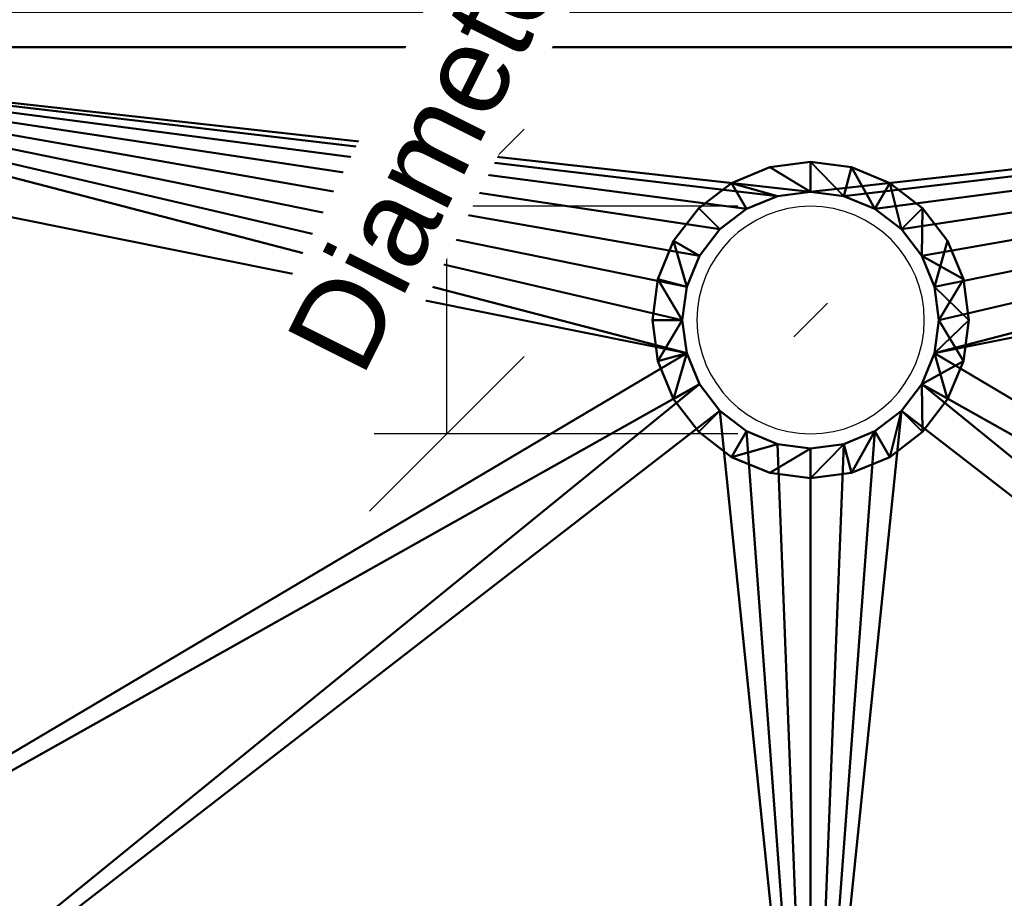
# Model space of a CAD drawing. Header units: millimetres. Extents: x -297 to 297, y -244 to 216.
# Tile 5 of 12: x -133 to 32, y -97 to 50. Entities that reach past the tile are written whole.
import ezdxf

# ---------------------------------------------------------------- set-up
doc = ezdxf.new("R2010")
doc.units = ezdxf.units.MM
doc.layers.add('P-SANR-FIXT', color=6, linetype='Continuous', lineweight=30)
doc.styles.add('Arial', font='arial.ttf', dxfattribs={"height": 14.6304})

# ---------------------------------------------------------------- blocks, each defined once
blk = doc.blocks.new('FamilyGeomCombination_20820-View 1')
at = {"layer": 'P-SANR-FIXT', "lineweight": 40}
mesh = blk.add_polyface(dxfattribs=at)
corners = [(277.5, 216, 850), (-277.5, 216, 850), (-291.64, 210.14, 850), (-297.5, 196, 850), (-297.5, -184, 850), (-292.93, -206.96, 850), (-279.93, -226.43, 850), (-260.46, -239.43, 850), (-237.5, -244, 850), (237.5, -244, 850), (260.46, -239.43, 850), (279.93, -226.43, 850), (292.93, -206.96, 850), (297.5, -184, 850), (297.5, 196, 850), (291.64, 210.14, 850), (-217.5, 86, 850), (217.5, 86, 850), (230.44, 84.3, 850), (242.5, 79.3, 850), (252.86, 71.36, 850), (260.8, 61, 850), (265.8, 48.94, 850), (267.5, 36, 850), (267.5, -127.84, 850), (265.29, -145.3, 850), (258.79, -161.66, 850), (248.42, -175.88, 850), (234.83, -187.06, 850), (218.89, -194.5, 850), (201.59, -197.72, 850), (0, -203.61, 850), (-201.59, -197.72, 850), (-218.89, -194.5, 850), (-234.83, -187.06, 850), (-248.42, -175.88, 850), (-258.79, -161.66, 850), (-265.29, -145.3, 850), (-267.5, -127.84, 850), (-267.5, 36, 850), (-265.8, 48.94, 850), (-260.8, 61, 850), (-252.86, 71.36, 850), (-242.5, 79.3, 850), (-230.44, 84.3, 850), (17.5, 151, 850), (16.9, 146.47, 850), (15.16, 142.25, 850), (12.37, 138.63, 850), (8.75, 135.84, 850), (4.53, 134.1, 850), (0, 133.5, 850), (-4.53, 134.1, 850), (-8.75, 135.84, 850), (-12.37, 138.63, 850), (-15.16, 142.25, 850), (-16.9, 146.47, 850), (-17.5, 151, 850), (-16.9, 155.53, 850), (-15.16, 159.75, 850), (-12.37, 163.37, 850), (-8.75, 166.16, 850), (-4.53, 167.9, 850), (0, 168.5, 850), (4.53, 167.9, 850), (8.75, 166.16, 850), (12.37, 163.37, 850), (15.16, 159.75, 850), (16.9, 155.53, 850)]
mesh.append_faces([[corners[k] for k in face] for face in [(18, 0, 17), (66, 0, 65), (50, 17, 49), (23, 14, 22), (20, 14, 19), (27, 13, 26), (21, 14, 20), (62, 1, 61), (58, 16, 57), (57, 16, 56), (56, 16, 55), (43, 3, 42), (33, 8, 32), (42, 3, 41)]], dxfattribs={"vtx0": -1, "vtx1": -1})
mesh.append_faces([[corners[k] for k in face] for face in [(17, 46, 47), (14, 18, 19), (17, 50, 51, 16), (13, 24, 25), (11, 27, 28, 10), (9, 30, 31), (16, 51, 52), (1, 59, 60), (1, 44, 16), (3, 43, 44), (8, 33, 34, 7), (4, 36, 37)]], dxfattribs={"vtx0": -1, "vtx2": -1})
mesh.append_faces([[corners[k] for k in face] for face in [(0, 67, 68, 17)]], dxfattribs={"vtx0": -1, "vtx2": -1, "vtx3": -1})
mesh.append_faces([[corners[k] for k in face] for face in [(45, 46, 17), (68, 45, 17), (66, 67, 0), (64, 65, 0), (47, 48, 17), (48, 49, 17), (21, 22, 14), (12, 13, 27, 11), (25, 26, 13), (29, 30, 9), (62, 63, 1), (60, 61, 1), (52, 53, 16), (54, 55, 16), (53, 54, 16), (40, 41, 3), (38, 39, 4), (5, 6, 35), (37, 38, 4)]], dxfattribs={"vtx1": -1, "vtx2": -1})
mesh.append_faces([[corners[k] for k in face] for face in [(58, 59, 1, 16)]], dxfattribs={"vtx1": -1, "vtx2": -1, "vtx3": -1})
mesh.append_faces([[corners[k] for k in face] for face in [(63, 64, 0, 1), (23, 24, 13, 14), (9, 10, 28, 29), (34, 35, 6, 7), (31, 32, 8, 9), (35, 36, 4, 5), (39, 40, 3, 4)]], dxfattribs={"vtx1": -1, "vtx3": -1})
mesh.append_faces([[corners[k] for k in face] for face in [(14, 15, 0, 18), (1, 2, 3, 44)]], dxfattribs={"vtx2": -1, "vtx3": -1})
mesh = blk.add_polyface(dxfattribs=at)
corners = [(257.5, 216, 705), (271.64, 210.14, 705), (277.5, 196, 705), (277.5, -184, 705), (272.14, -204, 705), (257.5, -218.64, 705), (237.5, -224, 705), (-237.5, -224, 705), (-257.5, -218.64, 705), (-272.14, -204, 705), (-277.5, -184, 705), (-277.5, 196, 705), (-271.64, 210.14, 705), (-257.5, 216, 705), (217.5, 86, 705), (-217.5, 86, 705), (-230.44, 84.3, 705), (-242.5, 79.3, 705), (-252.86, 71.36, 705), (-260.8, 61, 705), (-265.8, 48.94, 705), (-267.5, 36, 705), (-267.5, -127.84, 705), (-265.29, -145.3, 705), (-258.79, -161.66, 705), (-248.42, -175.88, 705), (-234.83, -187.06, 705), (-218.89, -194.5, 705), (-201.59, -197.72, 705), (0, -203.61, 705), (201.59, -197.72, 705), (218.89, -194.5, 705), (234.83, -187.06, 705), (248.42, -175.88, 705), (258.79, -161.66, 705), (265.29, -145.3, 705), (267.5, -127.84, 705), (267.5, 36, 705), (265.8, 48.94, 705), (260.8, 61, 705), (252.86, 71.36, 705), (242.5, 79.3, 705), (230.44, 84.3, 705), (-17.5, 151, 705), (-16.9, 146.47, 705), (-15.16, 142.25, 705), (-12.37, 138.63, 705), (-8.75, 135.84, 705), (-4.53, 134.1, 705), (0, 133.5, 705), (4.53, 134.1, 705), (8.75, 135.84, 705), (12.37, 138.63, 705), (15.16, 142.25, 705), (16.9, 146.47, 705), (17.5, 151, 705), (16.9, 155.53, 705), (15.16, 159.75, 705), (12.37, 163.37, 705), (8.75, 166.16, 705), (4.53, 167.9, 705), (0, 168.5, 705), (-4.53, 167.9, 705), (-8.75, 166.16, 705), (-12.37, 163.37, 705), (-15.16, 159.75, 705), (-16.9, 155.53, 705)]
mesh.append_faces([[corners[k] for k in face] for face in [(13, 11, 12)]], dxfattribs={"vtx0": -1})
mesh.append_faces([[corners[k] for k in face] for face in [(42, 2, 41), (51, 14, 50), (24, 10, 23), (23, 10, 22), (47, 15, 46), (43, 15, 66), (65, 13, 64)]], dxfattribs={"vtx0": -1, "vtx1": -1})
mesh.append_faces([[corners[k] for k in face] for face in [(3, 35, 36), (3, 36, 37, 2), (32, 5, 6, 31), (2, 42, 14), (14, 53, 54), (0, 56, 57), (0, 60, 61), (7, 27, 28), (10, 24, 25), (26, 8, 9)]], dxfattribs={"vtx0": -1, "vtx2": -1})
mesh.append_faces([[corners[k] for k in face] for face in [(14, 55, 56, 0), (13, 65, 66, 15)]], dxfattribs={"vtx0": -1, "vtx2": -1, "vtx3": -1})
mesh.append_faces([[corners[k] for k in face] for face in [(34, 35, 3), (38, 39, 2), (37, 38, 2), (30, 31, 6), (40, 41, 2), (39, 40, 2), (54, 55, 14), (51, 52, 14), (59, 60, 0), (58, 59, 0), (57, 58, 0), (52, 53, 14), (28, 29, 7), (17, 18, 11), (20, 21, 11), (19, 20, 11), (18, 19, 11), (48, 49, 15), (45, 46, 15), (63, 64, 13), (62, 63, 13), (43, 44, 15), (44, 45, 15), (16, 17, 11), (47, 48, 15)]], dxfattribs={"vtx1": -1, "vtx2": -1})
mesh.append_faces([[corners[k] for k in face] for face in [(15, 16, 11, 13)]], dxfattribs={"vtx1": -1, "vtx2": -1, "vtx3": -1})
mesh.append_faces([[corners[k] for k in face] for face in [(33, 34, 3, 4), (29, 30, 6, 7), (32, 33, 4, 5), (49, 50, 14, 15), (26, 27, 7, 8), (25, 26, 9, 10), (21, 22, 10, 11), (61, 62, 13, 0)]], dxfattribs={"vtx1": -1, "vtx3": -1})
mesh.append_faces([[corners[k] for k in face] for face in [(0, 1, 2, 14)]], dxfattribs={"vtx2": -1, "vtx3": -1})

msp = doc.modelspace()

# ---------------------------------------------------------------- linework, layer by layer
at = {"color": 1, "lineweight": 30}
for p, q in [((-48.02, 31.99, 669), (-73.9, 6.11, 669)), ((-12.19, 19.05, 669), (-73.15, 19.05, 669)), ((-60.96, -19.05, 669), (-60.96, 19.05, 669)), ((-48.02, -6.11, 669), (-73.9, -31.99, 669)), ((-12.19, -19.05, 669), (-73.15, -19.05, 669))]:
    msp.add_line(p, q, dxfattribs=at)
at = {"color": 5, "lineweight": 30}
msp.add_line((0, 0, 669), (0, 0, 565.37), dxfattribs=at)
msp.add_polyline3d([(0, 0, 547.08), (2.83, 2.83, 565.37), (-2.83, -2.83, 565.37), (0, 0, 547.08)], dxfattribs=at)
at = {"color": 94, "lineweight": 30, "extrusion": (0, 0, -1)}
msp.add_circle((0, 0, -669), 19.05, dxfattribs=at)

# ---------------------------------------------------------------- block references
at = {"color": 10, "lineweight": 40}
msp.add_blockref('FamilyGeomCombination_20820-View 1', (0, 0), dxfattribs=at)

# ---------------------------------------------------------------- meshes
at = {"layer": 'P-SANR-FIXT', "lineweight": 40}
mesh = msp.add_polyface(dxfattribs=at)
corners = [(-272.5, 196, 705), (-277.5, 196, 705), (-277.5, -184, 705), (-272.14, -204, 705), (-257.5, -218.64, 705), (-237.5, -224, 705), (237.5, -224, 705), (257.5, -218.64, 705), (272.14, -204, 705), (277.5, -184, 705), (277.5, 196, 705), (272.5, 196, 705), (272.5, -184, 705), (267.81, -201.5, 705), (255, -214.31, 705), (237.5, -219, 705), (-237.5, -219, 705), (-255, -214.31, 705), (-267.81, -201.5, 705), (-272.5, -184, 705)]
mesh.append_faces([[corners[k] for k in face] for face in [(9, 12, 13, 8), (4, 17, 18, 3), (5, 16, 17, 4)]], dxfattribs={"vtx0": -1, "vtx2": -1})
mesh.append_faces([[corners[k] for k in face] for face in [(18, 19, 2, 3), (15, 16, 5, 6), (7, 8, 13, 14), (6, 7, 14, 15)]], dxfattribs={"vtx1": -1, "vtx3": -1})
mesh.append_faces([[corners[k] for k in face] for face in [(0, 1, 2, 19)]], dxfattribs={"vtx2": -1})
mesh.append_faces([[corners[k] for k in face] for face in [(9, 10, 11, 12)]], dxfattribs={"vtx3": -1})
mesh = msp.add_polyface(dxfattribs=at)
corners = [(-267.5, 0, 850), (-262.45, 0, 850), (-262.45, 36, 850), (-256.43, 58.48, 850), (-239.98, 74.93, 850), (-217.5, 80.95, 850), (217.5, 80.95, 850), (239.98, 74.93, 850), (256.43, 58.48, 850), (262.45, 36, 850), (262.45, 0, 850), (267.5, 0, 850), (267.5, 36, 850), (263.69, 55.13, 850), (252.86, 71.36, 850), (236.63, 82.19, 850), (217.5, 86, 850), (-217.5, 86, 850), (-236.63, 82.19, 850), (-252.86, 71.36, 850), (-263.69, 55.13, 850), (-267.5, 36, 850)]
mesh.append_faces([[corners[k] for k in face] for face in [(5, 18, 4)]], dxfattribs={"vtx0": -1, "vtx1": -1})
mesh.append_faces([[corners[k] for k in face] for face in [(9, 12, 13, 8), (6, 16, 17), (19, 3, 4, 18), (3, 19, 20)]], dxfattribs={"vtx0": -1, "vtx2": -1})
mesh.append_faces([[corners[k] for k in face] for face in [(13, 14, 8)]], dxfattribs={"vtx1": -1, "vtx2": -1})
mesh.append_faces([[corners[k] for k in face] for face in [(2, 3, 20, 21), (14, 15, 7, 8), (15, 16, 6, 7), (17, 18, 5, 6)]], dxfattribs={"vtx1": -1, "vtx3": -1})
mesh.append_faces([[corners[k] for k in face] for face in [(10, 11, 12, 9)]], dxfattribs={"vtx2": -1})
mesh.append_faces([[corners[k] for k in face] for face in [(21, 0, 1, 2)]], dxfattribs={"vtx3": -1})
mesh = msp.add_polyface(dxfattribs=at)
corners = [(-217.5, 45.71, 748.86), (-217.5, 52.8, 749.71), (-217.5, 59.48, 752.21), (-217.5, 65.39, 756.22), (-217.5, 70.18, 761.51), (-217.5, 73.59, 767.79), (-217.5, 75.42, 774.69), (217.5, 75.42, 774.69), (217.5, 73.59, 767.79), (217.5, 70.18, 761.51), (217.5, 65.39, 756.22), (217.5, 59.48, 752.21), (217.5, 52.8, 749.71), (217.5, 45.71, 748.86)]
mesh.append_faces([[corners[k] for k in face] for face in [(7, 8, 5, 6)]], dxfattribs={"vtx1": -1})
mesh.append_faces([[corners[k] for k in face] for face in [(8, 9, 4, 5), (3, 4, 9, 10), (11, 12, 1, 2), (2, 3, 10, 11)]], dxfattribs={"vtx1": -1, "vtx3": -1})
mesh.append_faces([[corners[k] for k in face] for face in [(12, 13, 0, 1)]], dxfattribs={"vtx3": -1})
mesh = msp.add_polyface(dxfattribs=at)
corners = [(-217.5, 70.46, 775.38), (-217.5, 68.94, 769.63), (-217.5, 66.1, 764.4), (-217.5, 62.11, 759.99), (-217.5, 57.19, 756.65), (-217.5, 51.61, 754.57), (-217.5, 45.71, 753.86), (217.5, 45.71, 753.86), (217.5, 51.61, 754.57), (217.5, 57.19, 756.65), (217.5, 62.11, 759.99), (217.5, 66.1, 764.4), (217.5, 68.94, 769.63), (217.5, 70.46, 775.38)]
mesh.append_faces([[corners[k] for k in face] for face in [(0, 1, 12, 13)]], dxfattribs={"vtx1": -1})
mesh.append_faces([[corners[k] for k in face] for face in [(4, 5, 8, 9), (3, 4, 9, 10), (1, 2, 11, 12), (10, 11, 2, 3)]], dxfattribs={"vtx1": -1, "vtx3": -1})
mesh.append_faces([[corners[k] for k in face] for face in [(5, 6, 7, 8)]], dxfattribs={"vtx3": -1})
mesh = msp.add_polyface(dxfattribs=at)
corners = [(217.5, 45.71, 753.86), (-217.5, 45.71, 753.86), (-220.01, 45.38, 753.86), (-222.35, 44.41, 753.86), (-224.36, 42.86, 753.86), (-225.91, 40.85, 753.86), (-226.88, 38.51, 753.86), (-227.21, 36, 753.86), (-227.21, -127.84, 753.86), (-226.27, -135.25, 753.86), (-223.51, -142.19, 753.86), (-219.11, -148.23, 753.86), (-213.34, -152.97, 753.86), (-206.58, -156.13, 753.86), (-199.23, -157.5, 753.86), (0, -163.32, 753.86), (199.23, -157.5, 753.86), (206.58, -156.13, 753.86), (213.34, -152.97, 753.86), (219.11, -148.23, 753.86), (223.51, -142.19, 753.86), (226.27, -135.25, 753.86), (227.21, -127.84, 753.86), (227.21, 36, 753.86), (226.88, 38.51, 753.86), (225.91, 40.85, 753.86), (224.36, 42.86, 753.86), (222.35, 44.41, 753.86), (220.01, 45.38, 753.86), (-21.5, 0, 753.86), (-20.77, 5.56, 753.86), (-18.62, 10.75, 753.86), (-15.2, 15.2, 753.86), (-10.75, 18.62, 753.86), (-5.56, 20.77, 753.86), (0, 21.5, 753.86), (5.56, 20.77, 753.86), (10.75, 18.62, 753.86), (15.2, 15.2, 753.86), (18.62, 10.75, 753.86), (20.77, 5.56, 753.86), (21.5, 0, 753.86), (20.77, -5.56, 753.86), (18.62, -10.75, 753.86), (15.2, -15.2, 753.86), (10.75, -18.62, 753.86), (5.56, -20.77, 753.86), (0, -21.5, 753.86), (-5.56, -20.77, 753.86), (-10.75, -18.62, 753.86), (-15.2, -15.2, 753.86), (-18.62, -10.75, 753.86), (-20.77, -5.56, 753.86)]
mesh.append_faces([[corners[k] for k in face] for face in [(40, 0, 39), (42, 0, 41), (33, 1, 32), (4, 7, 3), (30, 1, 29)]], dxfattribs={"vtx0": -1, "vtx1": -1})
mesh.append_faces([[corners[k] for k in face] for face in [(1, 7, 52, 29)]], dxfattribs={"vtx0": -1, "vtx1": -1, "vtx3": -1})
mesh.append_faces([[corners[k] for k in face] for face in [(0, 36, 37), (0, 37, 38), (22, 16, 17), (15, 45, 46), (15, 46, 47), (15, 48, 49), (15, 47, 48)]], dxfattribs={"vtx0": -1, "vtx2": -1})
mesh.append_faces([[corners[k] for k in face] for face in [(23, 28, 0, 42)]], dxfattribs={"vtx0": -1, "vtx2": -1, "vtx3": -1})
mesh.append_faces([[corners[k] for k in face] for face in [(23, 26, 27, 28), (7, 1, 2, 3)]], dxfattribs={"vtx0": -1, "vtx3": -1})
mesh.append_faces([[corners[k] for k in face] for face in [(40, 41, 0), (38, 39, 0), (18, 19, 22, 17), (34, 35, 1), (33, 34, 1), (31, 32, 1), (30, 31, 1), (49, 50, 15), (13, 14, 8, 12), (11, 12, 8), (7, 8, 52)]], dxfattribs={"vtx1": -1, "vtx2": -1})
mesh.append_faces([[corners[k] for k in face] for face in [(43, 44, 16, 22), (51, 52, 8, 14)]], dxfattribs={"vtx1": -1, "vtx2": -1, "vtx3": -1})
mesh.append_faces([[corners[k] for k in face] for face in [(35, 36, 0, 1), (44, 45, 15, 16), (42, 43, 22, 23), (50, 51, 14, 15)]], dxfattribs={"vtx1": -1, "vtx3": -1})
mesh.append_faces([[corners[k] for k in face] for face in [(24, 25, 26, 23), (20, 21, 22, 19)]], dxfattribs={"vtx2": -1})
mesh.append_faces([[corners[k] for k in face] for face in [(4, 5, 6, 7), (8, 9, 10, 11)]], dxfattribs={"vtx3": -1})
mesh = msp.add_polyface(dxfattribs=at)
corners = [(217.5, 45.71, 748.86), (220.01, 45.38, 748.86), (222.35, 44.41, 748.86), (224.36, 42.86, 748.86), (225.91, 40.85, 748.86), (226.88, 38.51, 748.86), (227.21, 36, 748.86), (227.21, -127.84, 748.86), (226.27, -135.25, 748.86), (223.51, -142.19, 748.86), (219.11, -148.23, 748.86), (213.34, -152.97, 748.86), (206.58, -156.13, 748.86), (199.23, -157.5, 748.86), (0, -163.32, 748.86), (-199.23, -157.5, 748.86), (-206.58, -156.13, 748.86), (-213.34, -152.97, 748.86), (-219.11, -148.23, 748.86), (-223.51, -142.19, 748.86), (-226.27, -135.25, 748.86), (-227.21, -127.84, 748.86), (-227.21, 36, 748.86), (-226.88, 38.51, 748.86), (-225.91, 40.85, 748.86), (-224.36, 42.86, 748.86), (-222.35, 44.41, 748.86), (-220.01, 45.38, 748.86), (-217.5, 45.71, 748.86), (-21.5, 0, 748.86), (-20.77, -5.56, 748.86), (-18.62, -10.75, 748.86), (-15.2, -15.2, 748.86), (-10.75, -18.62, 748.86), (-5.56, -20.77, 748.86), (0, -21.5, 748.86), (5.56, -20.77, 748.86), (10.75, -18.62, 748.86), (15.2, -15.2, 748.86), (18.62, -10.75, 748.86), (20.77, -5.56, 748.86), (21.5, 0, 748.86), (20.77, 5.56, 748.86), (18.62, 10.75, 748.86), (15.2, 15.2, 748.86), (10.75, 18.62, 748.86), (5.56, 20.77, 748.86), (0, 21.5, 748.86), (-5.56, 20.77, 748.86), (-10.75, 18.62, 748.86), (-15.2, 15.2, 748.86), (-18.62, 10.75, 748.86), (-20.77, 5.56, 748.86)]
mesh.append_faces([[corners[k] for k in face] for face in [(52, 28, 51), (30, 28, 29), (45, 0, 44), (3, 6, 2), (42, 0, 41)]], dxfattribs={"vtx0": -1, "vtx1": -1})
mesh.append_faces([[corners[k] for k in face] for face in [(0, 6, 40, 41)]], dxfattribs={"vtx0": -1, "vtx1": -1, "vtx3": -1})
mesh.append_faces([[corners[k] for k in face] for face in [(28, 48, 49), (28, 49, 50), (21, 15, 16), (14, 33, 34), (14, 34, 35), (14, 36, 37), (14, 35, 36)]], dxfattribs={"vtx0": -1, "vtx2": -1})
mesh.append_faces([[corners[k] for k in face] for face in [(22, 27, 28, 30)]], dxfattribs={"vtx0": -1, "vtx2": -1, "vtx3": -1})
mesh.append_faces([[corners[k] for k in face] for face in [(22, 25, 26, 27), (6, 0, 1, 2)]], dxfattribs={"vtx0": -1, "vtx3": -1})
mesh.append_faces([[corners[k] for k in face] for face in [(52, 29, 28), (50, 51, 28), (17, 18, 21, 16), (46, 47, 0), (45, 46, 0), (43, 44, 0), (42, 43, 0), (37, 38, 14), (12, 13, 7, 11), (10, 11, 7), (6, 7, 40)]], dxfattribs={"vtx1": -1, "vtx2": -1})
mesh.append_faces([[corners[k] for k in face] for face in [(31, 32, 15, 21), (39, 40, 7, 13)]], dxfattribs={"vtx1": -1, "vtx2": -1, "vtx3": -1})
mesh.append_faces([[corners[k] for k in face] for face in [(47, 48, 28, 0), (32, 33, 14, 15), (30, 31, 21, 22), (38, 39, 13, 14)]], dxfattribs={"vtx1": -1, "vtx3": -1})
mesh.append_faces([[corners[k] for k in face] for face in [(23, 24, 25, 22), (19, 20, 21, 18)]], dxfattribs={"vtx2": -1})
mesh.append_faces([[corners[k] for k in face] for face in [(3, 4, 5, 6), (7, 8, 9, 10)]], dxfattribs={"vtx3": -1})
mesh = msp.add_polyface(dxfattribs=at)
corners = [(-217.5, 45.71, 748.86), (217.5, 45.71, 748.86), (217.5, 45.71, 753.86), (-217.5, 45.71, 753.86)]
mesh.append_faces([[corners[k] for k in face] for face in [(0, 1, 2, 3)]])
mesh = msp.add_polyface(dxfattribs=at)
corners = [(217.5, 45.71, 753.86), (217.5, 45.71, 748.86), (-217.5, 45.71, 748.86), (-217.5, 45.71, 753.86)]
mesh.append_faces([[corners[k] for k in face] for face in [(0, 1, 2, 3)]])
mesh = msp.add_polyface(dxfattribs=at)
corners = [(-26.5, 0, 748.86), (-25.6, -6.86, 748.86), (-22.95, -13.25, 748.86), (-18.74, -18.74, 748.86), (-13.25, -22.95, 748.86), (-6.86, -25.6, 748.86), (0, -26.5, 748.86), (6.86, -25.6, 748.86), (13.25, -22.95, 748.86), (18.74, -18.74, 748.86), (22.95, -13.25, 748.86), (25.6, -6.86, 748.86), (26.5, 0, 748.86), (25.6, 6.86, 748.86), (22.95, 13.25, 748.86), (18.74, 18.74, 748.86), (13.25, 22.95, 748.86), (6.86, 25.6, 748.86), (0, 26.5, 748.86), (-6.86, 25.6, 748.86), (-13.25, 22.95, 748.86), (-18.74, 18.74, 748.86), (-22.95, 13.25, 748.86), (-25.6, 6.86, 748.86), (-21.5, 0, 748.86), (-20.77, 5.56, 748.86), (-18.62, 10.75, 748.86), (-15.2, 15.2, 748.86), (-10.75, 18.62, 748.86), (-5.56, 20.77, 748.86), (0, 21.5, 748.86), (5.56, 20.77, 748.86), (10.75, 18.62, 748.86), (15.2, 15.2, 748.86), (18.62, 10.75, 748.86), (20.77, 5.56, 748.86), (21.5, 0, 748.86), (20.77, -5.56, 748.86), (18.62, -10.75, 748.86), (15.2, -15.2, 748.86), (10.75, -18.62, 748.86), (5.56, -20.77, 748.86), (0, -21.5, 748.86), (-5.56, -20.77, 748.86), (-10.75, -18.62, 748.86), (-15.2, -15.2, 748.86), (-18.62, -10.75, 748.86), (-20.77, -5.56, 748.86)]
mesh.append_faces([[corners[k] for k in face] for face in [(34, 15, 33), (44, 4, 43)]], dxfattribs={"vtx0": -1, "vtx1": -1})
mesh.append_faces([[corners[k] for k in face] for face in [(28, 20, 21, 27), (20, 28, 29), (25, 22, 23, 24), (24, 23, 0), (22, 26, 27, 21), (33, 15, 16, 32), (32, 16, 17), (5, 42, 43, 4), (42, 5, 6), (9, 38, 39, 8), (8, 39, 40)]], dxfattribs={"vtx0": -1, "vtx2": -1})
mesh.append_faces([[corners[k] for k in face] for face in [(38, 9, 10, 11)]], dxfattribs={"vtx0": -1, "vtx3": -1})
mesh.append_faces([[corners[k] for k in face] for face in [(25, 26, 22)]], dxfattribs={"vtx1": -1, "vtx2": -1})
mesh.append_faces([[corners[k] for k in face] for face in [(29, 30, 19, 20), (18, 19, 30, 31), (17, 18, 31, 32), (34, 35, 14, 15), (13, 14, 35, 36), (12, 13, 36, 37), (0, 1, 47, 24), (1, 2, 46, 47), (45, 46, 2, 3), (3, 4, 44, 45), (37, 38, 11, 12), (6, 7, 41, 42), (40, 41, 7, 8)]], dxfattribs={"vtx1": -1, "vtx3": -1})
mesh = msp.add_polyface(dxfattribs=at)
corners = [(-26.5, 0, 669), (-25.6, 6.86, 669), (-22.95, 13.25, 669), (-18.74, 18.74, 669), (-13.25, 22.95, 669), (-6.86, 25.6, 669), (0, 26.5, 669), (6.86, 25.6, 669), (13.25, 22.95, 669), (18.74, 18.74, 669), (22.95, 13.25, 669), (25.6, 6.86, 669), (26.5, 0, 669), (25.6, -6.86, 669), (22.95, -13.25, 669), (18.74, -18.74, 669), (13.25, -22.95, 669), (6.86, -25.6, 669), (0, -26.5, 669), (-6.86, -25.6, 669), (-13.25, -22.95, 669), (-18.74, -18.74, 669), (-22.95, -13.25, 669), (-25.6, -6.86, 669), (-21.5, 0, 669), (-20.77, -5.56, 669), (-18.62, -10.75, 669), (-15.2, -15.2, 669), (-10.75, -18.62, 669), (-5.56, -20.77, 669), (0, -21.5, 669), (5.56, -20.77, 669), (10.75, -18.62, 669), (15.2, -15.2, 669), (18.62, -10.75, 669), (20.77, -5.56, 669), (21.5, 0, 669), (20.77, 5.56, 669), (18.62, 10.75, 669), (15.2, 15.2, 669), (10.75, 18.62, 669), (5.56, 20.77, 669), (0, 21.5, 669), (-5.56, 20.77, 669), (-10.75, 18.62, 669), (-15.2, 15.2, 669), (-18.62, 10.75, 669), (-20.77, 5.56, 669)]
mesh.append_faces([[corners[k] for k in face] for face in [(34, 15, 33), (44, 4, 43)]], dxfattribs={"vtx0": -1, "vtx1": -1})
mesh.append_faces([[corners[k] for k in face] for face in [(28, 20, 21, 27), (20, 28, 29), (25, 22, 23, 24), (24, 23, 0), (22, 26, 27, 21), (33, 15, 16, 32), (32, 16, 17), (5, 42, 43, 4), (42, 5, 6), (9, 38, 39, 8), (8, 39, 40)]], dxfattribs={"vtx0": -1, "vtx2": -1})
mesh.append_faces([[corners[k] for k in face] for face in [(38, 9, 10, 11)]], dxfattribs={"vtx0": -1, "vtx3": -1})
mesh.append_faces([[corners[k] for k in face] for face in [(25, 26, 22)]], dxfattribs={"vtx1": -1, "vtx2": -1})
mesh.append_faces([[corners[k] for k in face] for face in [(29, 30, 19, 20), (18, 19, 30, 31), (17, 18, 31, 32), (34, 35, 14, 15), (13, 14, 35, 36), (12, 13, 36, 37), (0, 1, 47, 24), (1, 2, 46, 47), (45, 46, 2, 3), (3, 4, 44, 45), (37, 38, 11, 12), (6, 7, 41, 42), (40, 41, 7, 8)]], dxfattribs={"vtx1": -1, "vtx3": -1})
mesh = msp.add_polyface(dxfattribs=at)
corners = [(-26.5, 0, 748.86), (-25.6, 6.86, 748.86), (-22.95, 13.25, 748.86), (-18.74, 18.74, 748.86), (-13.25, 22.95, 748.86), (-6.86, 25.6, 748.86), (0, 26.5, 748.86), (6.86, 25.6, 748.86), (13.25, 22.95, 748.86), (18.74, 18.74, 748.86), (22.95, 13.25, 748.86), (25.6, 6.86, 748.86), (26.5, 0, 748.86), (26.5, 0, 669), (25.6, 6.86, 669), (22.95, 13.25, 669), (18.74, 18.74, 669), (13.25, 22.95, 669), (6.86, 25.6, 669), (0, 26.5, 669), (-6.86, 25.6, 669), (-13.25, 22.95, 669), (-18.74, 18.74, 669), (-22.95, 13.25, 669), (-25.6, 6.86, 669), (-26.5, 0, 669)]
mesh.append_faces([[corners[k] for k in face] for face in [(1, 24, 25, 0)]], dxfattribs={"vtx0": -1})
mesh.append_faces([[corners[k] for k in face] for face in [(9, 16, 17, 8), (10, 15, 16, 9), (8, 17, 18, 7), (19, 6, 7, 18), (4, 21, 22, 3), (5, 20, 21, 4), (2, 23, 24, 1), (3, 22, 23, 2), (20, 5, 6, 19)]], dxfattribs={"vtx0": -1, "vtx2": -1})
mesh.append_faces([[corners[k] for k in face] for face in [(13, 14, 11, 12)]], dxfattribs={"vtx1": -1})
mesh.append_faces([[corners[k] for k in face] for face in [(14, 15, 10, 11)]], dxfattribs={"vtx1": -1, "vtx3": -1})
mesh = msp.add_polyface(dxfattribs=at)
corners = [(21.5, 0, 748.86), (20.77, 5.56, 748.86), (18.62, 10.75, 748.86), (15.2, 15.2, 748.86), (10.75, 18.62, 748.86), (5.56, 20.77, 748.86), (0, 21.5, 748.86), (-5.56, 20.77, 748.86), (-10.75, 18.62, 748.86), (-15.2, 15.2, 748.86), (-18.62, 10.75, 748.86), (-20.77, 5.56, 748.86), (-21.5, 0, 748.86), (-21.5, 0, 669), (-20.77, 5.56, 669), (-18.62, 10.75, 669), (-15.2, 15.2, 669), (-10.75, 18.62, 669), (-5.56, 20.77, 669), (0, 21.5, 669), (5.56, 20.77, 669), (10.75, 18.62, 669), (15.2, 15.2, 669), (18.62, 10.75, 669), (20.77, 5.56, 669), (21.5, 0, 669)]
mesh.append_faces([[corners[k] for k in face] for face in [(14, 11, 12, 13)]], dxfattribs={"vtx0": -1})
mesh.append_faces([[corners[k] for k in face] for face in [(15, 10, 11, 14), (17, 8, 9, 16), (16, 9, 10, 15), (18, 7, 8, 17), (7, 18, 19, 6), (21, 4, 5, 20), (22, 3, 4, 21), (24, 1, 2, 23), (23, 2, 3, 22), (20, 5, 6, 19)]], dxfattribs={"vtx0": -1, "vtx2": -1})
mesh.append_faces([[corners[k] for k in face] for face in [(25, 0, 1, 24)]], dxfattribs={"vtx2": -1})
mesh = msp.add_polyface(dxfattribs=at)
corners = [(21.5, 0, 753.86), (20.77, 5.56, 753.86), (18.62, 10.75, 753.86), (15.2, 15.2, 753.86), (10.75, 18.62, 753.86), (5.56, 20.77, 753.86), (0, 21.5, 753.86), (-5.56, 20.77, 753.86), (-10.75, 18.62, 753.86), (-15.2, 15.2, 753.86), (-18.62, 10.75, 753.86), (-20.77, 5.56, 753.86), (-21.5, 0, 753.86), (-21.5, 0, 748.86), (-20.77, 5.56, 748.86), (-18.62, 10.75, 748.86), (-15.2, 15.2, 748.86), (-10.75, 18.62, 748.86), (-5.56, 20.77, 748.86), (0, 21.5, 748.86), (5.56, 20.77, 748.86), (10.75, 18.62, 748.86), (15.2, 15.2, 748.86), (18.62, 10.75, 748.86), (20.77, 5.56, 748.86), (21.5, 0, 748.86)]
mesh.append_faces([[corners[k] for k in face] for face in [(0, 1, 24, 25)]], dxfattribs={"vtx1": -1})
mesh.append_faces([[corners[k] for k in face] for face in [(10, 11, 14, 15), (7, 8, 17, 18), (8, 9, 16, 17), (9, 10, 15, 16), (18, 19, 6, 7), (3, 4, 21, 22), (4, 5, 20, 21), (1, 2, 23, 24), (2, 3, 22, 23), (19, 20, 5, 6)]], dxfattribs={"vtx1": -1, "vtx3": -1})
mesh.append_faces([[corners[k] for k in face] for face in [(11, 12, 13, 14)]], dxfattribs={"vtx3": -1})
mesh = msp.add_polyface(dxfattribs=at)
corners = [(-262.45, 0, 850), (-267.5, 0, 850), (-267.5, -127.84, 850), (-262.56, -153.69, 850), (-248.42, -175.88, 850), (-227.09, -191.28, 850), (-201.59, -197.72, 850), (0, -203.61, 850), (201.59, -197.72, 850), (227.09, -191.28, 850), (248.42, -175.88, 850), (262.56, -153.69, 850), (267.5, -127.84, 850), (267.5, 0, 850), (262.45, 0, 850), (262.45, -127.84, 850), (257.86, -151.82, 850), (244.75, -172.41, 850), (224.96, -186.71, 850), (201.29, -192.68, 850), (0, -198.56, 850), (-201.29, -192.68, 850), (-224.96, -186.71, 850), (-244.75, -172.41, 850), (-257.86, -151.82, 850), (-262.45, -127.84, 850)]
mesh.append_faces([[corners[k] for k in face] for face in [(2, 25, 0, 1)]], dxfattribs={"vtx0": -1})
mesh.append_faces([[corners[k] for k in face] for face in [(3, 24, 25, 2), (4, 23, 24, 3), (5, 22, 23, 4), (22, 5, 6, 21), (7, 20, 21, 6)]], dxfattribs={"vtx0": -1, "vtx2": -1})
mesh.append_faces([[corners[k] for k in face] for face in [(10, 11, 16, 17), (15, 16, 11, 12), (9, 10, 17, 18), (7, 8, 19, 20), (18, 19, 8, 9)]], dxfattribs={"vtx1": -1, "vtx3": -1})
mesh.append_faces([[corners[k] for k in face] for face in [(12, 13, 14, 15)]], dxfattribs={"vtx3": -1})
mesh = msp.add_polyface(dxfattribs=at)
corners = [(26.5, 0, 748.86), (25.6, -6.86, 748.86), (22.95, -13.25, 748.86), (18.74, -18.74, 748.86), (13.25, -22.95, 748.86), (6.86, -25.6, 748.86), (0, -26.5, 748.86), (-6.86, -25.6, 748.86), (-13.25, -22.95, 748.86), (-18.74, -18.74, 748.86), (-22.95, -13.25, 748.86), (-25.6, -6.86, 748.86), (-26.5, 0, 748.86), (-26.5, 0, 669), (-25.6, -6.86, 669), (-22.95, -13.25, 669), (-18.74, -18.74, 669), (-13.25, -22.95, 669), (-6.86, -25.6, 669), (0, -26.5, 669), (6.86, -25.6, 669), (13.25, -22.95, 669), (18.74, -18.74, 669), (22.95, -13.25, 669), (25.6, -6.86, 669), (26.5, 0, 669)]
mesh.append_faces([[corners[k] for k in face] for face in [(1, 24, 25, 0)]], dxfattribs={"vtx0": -1})
mesh.append_faces([[corners[k] for k in face] for face in [(11, 14, 15, 10), (8, 17, 18, 7), (9, 16, 17, 8), (10, 15, 16, 9), (19, 6, 7, 18), (4, 21, 22, 3), (5, 20, 21, 4), (2, 23, 24, 1), (3, 22, 23, 2), (20, 5, 6, 19)]], dxfattribs={"vtx0": -1, "vtx2": -1})
mesh.append_faces([[corners[k] for k in face] for face in [(12, 13, 14, 11)]], dxfattribs={"vtx2": -1})
mesh = msp.add_polyface(dxfattribs=at)
corners = [(-21.5, 0, 748.86), (-20.77, -5.56, 748.86), (-18.62, -10.75, 748.86), (-15.2, -15.2, 748.86), (-10.75, -18.62, 748.86), (-5.56, -20.77, 748.86), (0, -21.5, 748.86), (5.56, -20.77, 748.86), (10.75, -18.62, 748.86), (15.2, -15.2, 748.86), (18.62, -10.75, 748.86), (20.77, -5.56, 748.86), (21.5, 0, 748.86), (21.5, 0, 669), (20.77, -5.56, 669), (18.62, -10.75, 669), (15.2, -15.2, 669), (10.75, -18.62, 669), (5.56, -20.77, 669), (0, -21.5, 669), (-5.56, -20.77, 669), (-10.75, -18.62, 669), (-15.2, -15.2, 669), (-18.62, -10.75, 669), (-20.77, -5.56, 669), (-21.5, 0, 669)]
mesh.append_faces([[corners[k] for k in face] for face in [(17, 8, 9, 16), (18, 7, 8, 17), (7, 18, 19, 6), (21, 4, 5, 20), (22, 3, 4, 21), (24, 1, 2, 23), (23, 2, 3, 22), (20, 5, 6, 19)]], dxfattribs={"vtx0": -1, "vtx2": -1})
mesh.append_faces([[corners[k] for k in face] for face in [(10, 11, 14, 15), (9, 10, 15, 16)]], dxfattribs={"vtx1": -1, "vtx3": -1})
mesh.append_faces([[corners[k] for k in face] for face in [(25, 0, 1, 24)]], dxfattribs={"vtx2": -1})
mesh.append_faces([[corners[k] for k in face] for face in [(11, 12, 13, 14)]], dxfattribs={"vtx3": -1})
mesh = msp.add_polyface(dxfattribs=at)
corners = [(-21.5, 0, 753.86), (-20.77, -5.56, 753.86), (-18.62, -10.75, 753.86), (-15.2, -15.2, 753.86), (-10.75, -18.62, 753.86), (-5.56, -20.77, 753.86), (0, -21.5, 753.86), (5.56, -20.77, 753.86), (10.75, -18.62, 753.86), (15.2, -15.2, 753.86), (18.62, -10.75, 753.86), (20.77, -5.56, 753.86), (21.5, 0, 753.86), (21.5, 0, 748.86), (20.77, -5.56, 748.86), (18.62, -10.75, 748.86), (15.2, -15.2, 748.86), (10.75, -18.62, 748.86), (5.56, -20.77, 748.86), (0, -21.5, 748.86), (-5.56, -20.77, 748.86), (-10.75, -18.62, 748.86), (-15.2, -15.2, 748.86), (-18.62, -10.75, 748.86), (-20.77, -5.56, 748.86), (-21.5, 0, 748.86)]
mesh.append_faces([[corners[k] for k in face] for face in [(0, 1, 24, 25)]], dxfattribs={"vtx1": -1})
mesh.append_faces([[corners[k] for k in face] for face in [(10, 11, 14, 15), (7, 8, 17, 18), (8, 9, 16, 17), (9, 10, 15, 16), (18, 19, 6, 7), (3, 4, 21, 22), (4, 5, 20, 21), (1, 2, 23, 24), (2, 3, 22, 23), (19, 20, 5, 6)]], dxfattribs={"vtx1": -1, "vtx3": -1})
mesh.append_faces([[corners[k] for k in face] for face in [(11, 12, 13, 14)]], dxfattribs={"vtx3": -1})

# ---------------------------------------------------------------- next in the draw order: texts
at = {"color": 5, "lineweight": 30, "insert": (-69.71, 33.75, 699.31), "char_height": 14.63, "width": 99.2058, "attachment_point": 2, "rotation": 63.4349, "line_spacing_factor": 0.941778, "style": 'Arial', "bg_fill": 3, "box_fill_scale": 1.25, "bg_fill_color": 256, "bg_fill_true_color": 13158600, "bg_fill_transparency": 0}
msp.add_mtext('Diameter', dxfattribs=at)

doc.saveas('drawing.dxf')
